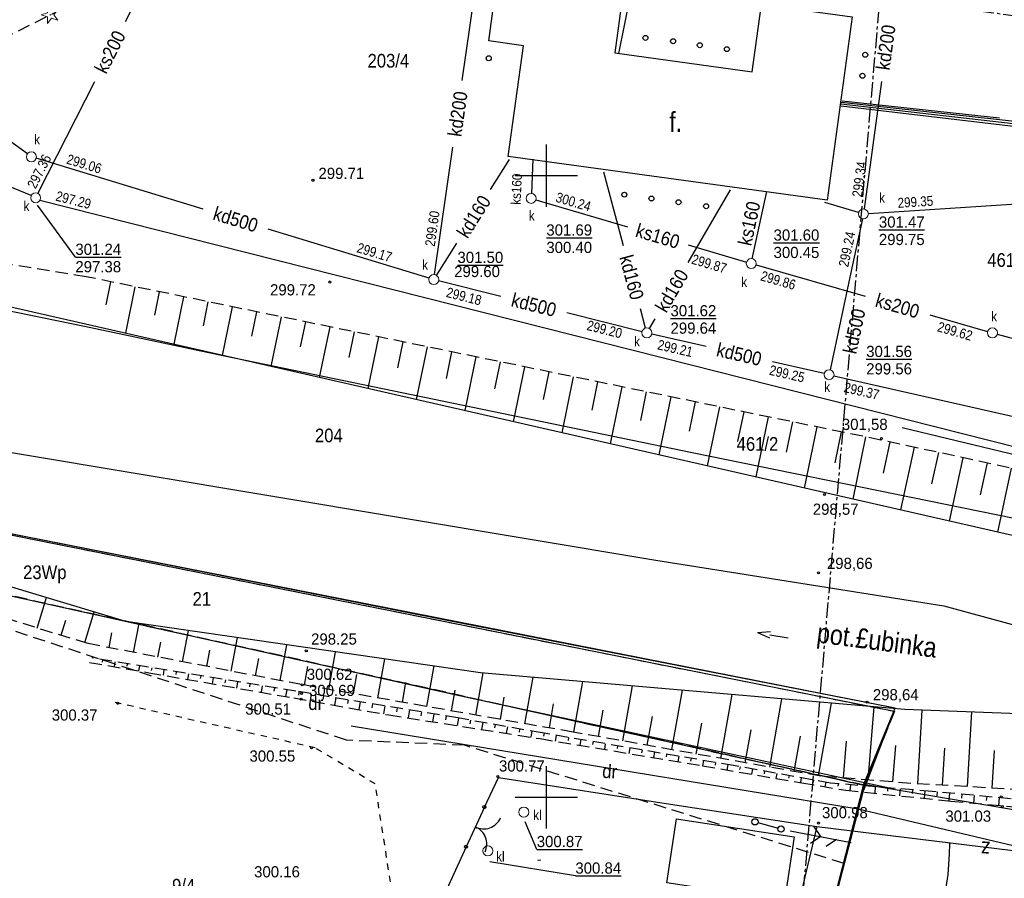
# Model space of a CAD drawing. Extents: x 4615668 to 9294084, y 5331114 to 10688993.
# Tile 148 of 181: x 4655853 to 4655932, y 5335707 to 5335776. Entities that reach past the tile are written whole.
import ezdxf
from ezdxf.enums import TextEntityAlignment as Align

# ---------------------------------------------------------------- set-up
doc = ezdxf.new("R2010")
doc.units = 0
doc.header["$MEASUREMENT"] = 0
for name, pattern in [('CENTER', [2, 1.25, -0.25, 0.25, -0.25]), ('DASHDOT', [25.4, 12.7, -6.35, 0, -6.35]), ('DROGA', [1, 0.5, -0.5]), ('GEN7', [13.75, 9.75, -1.5, 1, -1.5]), ('KONTUR', [1.5, 1, -0.5]), ('SKARPA1', [1.5, 1, -0.5]), ('UZYTEK', [1.5, 1, -0.5])]:
    doc.linetypes.add(name, pattern=pattern)
for name, color, linetype in [('1', 7, 'Continuous'), ('10', 7, 'Continuous'), ('11', 7, 'Continuous'), ('12', 7, 'Continuous'), ('15', 7, 'Continuous'), ('17', 7, 'Continuous'), ('18', 7, 'Continuous'), ('2', 7, 'Continuous'), ('22', 7, 'Continuous'), ('24', 7, 'Continuous'), ('25', 7, 'Continuous'), ('27', 7, 'Continuous'), ('28', 7, 'Continuous'), ('29', 7, 'Continuous'), ('38', 7, 'Continuous'), ('45', 7, 'Continuous'), ('47', 7, 'Continuous'), ('49', 7, 'Continuous'), ('5', 7, 'Continuous'), ('50', 7, 'Continuous'), ('51', 7, 'Continuous'), ('52', 7, 'Continuous'), ('56', 7, 'Continuous'), ('58', 7, 'Continuous'), ('60', 7, 'Continuous'), ('7', 4, 'GEN7'), ('8', 7, 'Continuous'), ('9', 7, 'Continuous'), ('SZZPZ_922', 7, 'Continuous'), ('UKKPA_506', 7, 'Continuous')]:
    doc.layers.add(name, color=color, linetype=linetype)
doc.styles.add('txt', font='TXT', dxfattribs={"height": 0.2})

# ---------------------------------------------------------------- blocks, each defined once
blk = doc.blocks.new('STS')
at = {"layer": '45', "color": 219, "linetype": 'Continuous'}
for p, q in [((1.5, 0), (0, 0)), ((2.5, 0), (1.5, 0.25)), ((2.5, 0), (1.5, -0.25))]:
    blk.add_line(p, q, dxfattribs=at)
blk = doc.blocks.new('Z')
at = {"layer": '60', "color": 11, "linetype": 'Continuous', "style": 'txt', "width": 0.88}
blk.add_text('z', height=1.25, rotation=0.00006, dxfattribs=at).set_placement((-0.01, 0.187), align=Align.MIDDLE)
blk = doc.blocks.new('BR')
at = {"layer": '38', "color": 97, "linetype": 'Continuous'}
for centre, start, end in [((-1.499, 0.053), 357.959, 90.56156), ((1.495, 0.058), 89.62231, 182.22487)]:
    blk.add_arc(centre, 1.5, start, end, dxfattribs=at)
blk = doc.blocks.new('KL')
at = {"layer": 'UKKPA_506', "color": 7, "linetype": 'Continuous', "lineweight": 13}
blk.add_circle((0, 0), 0.4, dxfattribs=at)
blk = doc.blocks.new('MSZ')
at = {"layer": '22', "color": 7, "linetype": 'Continuous'}
blk.add_circle((0, 0), 0.25, dxfattribs=at)
blk = doc.blocks.new('SEN')
at = {"layer": '22', "color": 1, "linetype": 'Continuous'}
for p, q in [((0.75, 0), (5.75, 0)), ((3.25, 0), (2.543, 0.707)), ((3.25, 0), (2.543, -0.707))]:
    blk.add_line(p, q, dxfattribs=at)
blk = doc.blocks.new('PLT')
at = {"layer": '24', "color": 40, "linetype": 'Continuous'}
for p, q in [((0.75, 0), (5.75, 0)), ((3.25, 0), (2.543, 0.707)), ((4.543, 0), (3.836, -0.707))]:
    blk.add_line(p, q, dxfattribs=at)
blk = doc.blocks.new('DR')
at = {"layer": '18', "color": 6, "linetype": 'Continuous', "style": 'txt', "width": 0.909091}
blk.add_text('dr', height=1.1, rotation=0.00014, dxfattribs=at).set_placement((0, -0.001), align=Align.MIDDLE)
blk = doc.blocks.new('DI')
at = {"layer": 'SZZPZ_922', "color": 7, "linetype": 'Continuous', "lineweight": 13}
for p, q in [((-0.736, -0.001), (-0.227, 0.164)), ((-0.227, 0.699), (0.087, 0.267)), ((-0.227, 0.164), (-0.227, 0.699)), ((0.087, 0.267), (0.595, 0.431)), ((0.595, 0.431), (0.281, -0.001)), ((-0.227, -0.166), (-0.736, -0.001)), ((-0.227, -0.702), (-0.227, -0.166)), ((0.087, -0.268), (-0.227, -0.702)), ((0.595, -0.434), (0.087, -0.268)), ((0.281, -0.001), (0.595, -0.434))]:
    blk.add_line(p, q, dxfattribs=at)
blk.add_circle((0, 0), 0.0203, dxfattribs=at)
blk = doc.blocks.new('WYS')
at = {"layer": '52', "color": 67, "linetype": 'Continuous'}
blk.add_circle((0, 0), 0.08, dxfattribs=at)

msp = doc.modelspace()

# ---------------------------------------------------------------- linework, layer by layer
at = {"layer": '1', "color": 2, "linetype": 'Continuous'}
msp.add_lwpolyline([(4655898.546, 5335672.021), (4655912.556, 5335693.126), (4655917.047, 5335700.565), (4655920.387, 5335713.345), (4655923.027, 5335720.205), (4655850.892, 5335734.396), (4655850.397, 5335734.435), (4655814.698, 5335747.014)], dxfattribs=at)
at = {"layer": '11', "color": 132, "linetype": 'Continuous'}
for points in [[(4655917.547, 5335761.045), (4655891.901, 5335764.569), (4655893.124, 5335773.476), (4655890.331, 5335773.86), (4655890.936, 5335778.263), (4655893.731, 5335777.879), (4655893.921, 5335779.265), (4655901.203, 5335778.264), (4655900.464, 5335772.888), (4655911.516, 5335771.37), (4655912.261, 5335776.792), (4655919.572, 5335775.787)], [(4655905.432, 5335711.282), (4655914.909, 5335709.837), (4655914.126, 5335704.704), (4655904.649, 5335706.149)]]:
    msp.add_lwpolyline(points, close=True, dxfattribs=at)
at = {"layer": '15', "color": 62, "linetype": 'Continuous'}
for centre in [(4655902.937, 5335774.105), (4655905.157, 5335773.835), (4655907.307, 5335773.515), (4655909.487, 5335773.195), (4655890.327, 5335772.465), (4655920.617, 5335772.745), (4655920.387, 5335771.055), (4655901.237, 5335761.495), (4655903.417, 5335761.185), (4655905.597, 5335760.885), (4655907.817, 5335760.565)]:
    msp.add_circle(centre, 0.2, dxfattribs=at)
at = {"layer": '17', "color": 97, "linetype": 'DROGA'}
msp.add_lwpolyline([(4655882.42, 5335706.217), (4655881.195, 5335714.103), (4655876.37, 5335717.002), (4655860.025, 5335720.708)], dxfattribs=at)
at = {"layer": '2', "color": 5, "linetype": 'Continuous'}
for p, q in [((4655850.397, 5335734.435), (4655922.967, 5335719.945)), ((4655849.681, 5335729.73), (4655920.556, 5335713.991)), ((4655920.556, 5335713.991), (4655922.967, 5335719.945)), ((4655920.556, 5335713.991), (4655920.387, 5335713.345)), ((4655920.387, 5335713.345), (4655917.047, 5335700.565))]:
    msp.add_line(p, q, dxfattribs=at)
at = {"layer": '2', "color": 7, "linetype": 'Continuous'}
for points in [[(4655809.983, 5335754.341), (4655817.977, 5335760.174), (4655831.71, 5335756.819), (4655842.955, 5335754.103), (4655850.049, 5335752.49), (4655857.802, 5335750.913), (4655869.076, 5335748.522), (4655881.007, 5335746.067), (4655906.698, 5335740.766), (4655944.821, 5335732.982), (4655969.708, 5335728.079), (4655988.283, 5335724.453), (4655992.689, 5335745.024), (4655995.549, 5335763.608), (4655999.15, 5335786.56), (4656003.358, 5335812.99), (4656002.966, 5335817.794)], [(4655793.965, 5335759.642), (4655803.621, 5335756.636), (4655809.983, 5335754.341), (4655832.174, 5335747.143), (4655851.941, 5335740.761), (4655903.778, 5335732.11), (4655926.925, 5335728.413), (4655948.026, 5335722.7), (4655960.475, 5335719.633), (4655968.022, 5335717.688), (4655985.697, 5335713.683), (4656018.501, 5335707.571), (4656028.25, 5335704.809), (4656044.602, 5335699.158)], [(4655920.508, 5335714.096), (4655923.027, 5335720.205), (4655886.855, 5335727.26), (4655850.892, 5335734.396), (4655831.576, 5335741.113), (4655814.698, 5335747.014), (4655793.993, 5335754.165)], [(4655922.558, 5335713.748), (4655888.073, 5335721.159), (4655861.135, 5335727.165), (4655830.026, 5335736.532), (4655803.503, 5335747.38), (4655792.865, 5335750.402)], [(4656000.314, 5335675.909), (4655994.078, 5335679.893), (4656004.568, 5335690.03), (4656003.537, 5335691.016), (4656002.371, 5335691.644), (4655957.243, 5335703.266), (4655920.051, 5335712.061), (4655879.27, 5335718.76)], [(4655959.985, 5335707.422), (4655941.252, 5335679.032), (4655937.78, 5335677.085), (4655929.617, 5335682.494), (4655925.151, 5335685.167), (4655912.556, 5335693.126), (4655917.047, 5335700.565), (4655920.508, 5335714.096), (4655945.68, 5335709.823), (4655959.985, 5335707.422)]]:
    msp.add_lwpolyline(points, dxfattribs=at)
at = {"layer": '22', "color": 7, "linetype": 'DASHDOT'}
msp.add_line((4655911.982, 5335710.99), (4655913.603, 5335710.55), dxfattribs=at)
at = {"layer": '25', "color": 165, "linetype": 'Continuous'}
msp.add_line((4655900.787, 5335772.855), (4655901.768, 5335777.626), dxfattribs=at)
at = {"layer": '27', "color": 17, "linetype": 'Continuous'}
for p, q in [((4655888.194, 5335770.675), (4655889.69, 5335781.149)), ((4655853.214, 5335764.771), (4655842.267, 5335772.745)), ((4655858.615, 5335770.567), (4655854.053, 5335761.601)), ((4655921.924, 5335770.59), (4655920.521, 5335760.341)), ((4655885.964, 5335755.061), (4655887.427, 5335765.304)), ((4655867.355, 5335760.322), (4655853.92, 5335764.418)), ((4655890.468, 5335761.9), (4655891.997, 5335764.325)), ((4655893.887, 5335764.345), (4655893.756, 5335761.595)), ((4655901.169, 5335757.388), (4655899.587, 5335763.295)), ((4655906.36, 5335756.049), (4655909.767, 5335761.885)), ((4655911.532, 5335756.346), (4655912.707, 5335761.755)), ((4655894.121, 5335761.082), (4655901.485, 5335758.903)), ((4655920.084, 5335760.059), (4655917.377, 5335760.865)), ((4655920.866, 5335759.971), (4655938.675, 5335761.127)), ((4655920.384, 5335759.554), (4655919.461, 5335755.23)), ((4655885.524, 5335754.782), (4655872.592, 5335758.725)), ((4655886.12, 5335755.003), (4655887.748, 5335757.585)), ((4655906.375, 5335757.456), (4655911.063, 5335756.069)), ((4655911.831, 5335755.844), (4655920.609, 5335753.32)), ((4655919.461, 5335755.23), (4655917.791, 5335747.406)), ((4655891.307, 5335753.313), (4655886.295, 5335754.568)), ((4655902.659, 5335750.472), (4655896.618, 5335751.984)), ((4655902.943, 5335750.761), (4655902.527, 5335752.316)), ((4655925.823, 5335751.82), (4655930.463, 5335750.486)), ((4655903.249, 5335750.72), (4655903.713, 5335751.515)), ((4655907.809, 5335749.284), (4655903.437, 5335750.286)), ((4655931.233, 5335750.272), (4655937.525, 5335748.589)), ((4655917.317, 5335747.104), (4655913.145, 5335748.061)), ((4655918.097, 5335746.926), (4655934.32, 5335743.237))]:
    msp.add_line(p, q, dxfattribs=at)
for points in [[(4655872.28, 5335796.941), (4655866.926, 5335786.904), (4655861.074, 5335775.402)], [(4655853.519, 5335761.417), (4655826.747, 5335772.448), (4655818.779, 5335775.751)], [(4655952.719, 5335736.101), (4655937.229, 5335740.028), (4655904.285, 5335748.383), (4655854.215, 5335761.025)]]:
    msp.add_lwpolyline(points, dxfattribs=at)
at = {"layer": '29', "color": 6, "linetype": 'Continuous'}
for points in [[(4655918.677, 5335768.795), (4655957.617, 5335764.335), (4655959.617, 5335780.135), (4655965.497, 5335781.405)], [(4655965.437, 5335781.165), (4655959.897, 5335779.915), (4655957.977, 5335763.975), (4655918.687, 5335768.605)]]:
    msp.add_lwpolyline(points, dxfattribs=at)
at = {"layer": '38', "color": 97, "linetype": 'Continuous'}
for p, q in [((4655889.977, 5335712.244), (4655888.506, 5335709.048)), ((4655916.725, 5335710.668), (4655912.556, 5335693.126)), ((4655916.725, 5335710.668), (4655937.874, 5335708.094)), ((4655888.506, 5335709.048), (4655886.669, 5335705.003))]:
    msp.add_line(p, q, dxfattribs=at)
for points in [[(4656066.215, 5335741.259), (4656067.154, 5335738.655), (4656060.411, 5335728.791), (4656041.889, 5335725.716), (4656037.365, 5335725.759), (4656030.068, 5335726.698), (4656029.811, 5335723.624), (4655956.014, 5335734.927), (4655923.597, 5335742.734)], [(4655889.977, 5335712.244), (4655891.126, 5335714.611), (4655905.306, 5335712.41), (4655916.725, 5335710.668)]]:
    msp.add_lwpolyline(points, dxfattribs=at)
for centre in [(4655889.977, 5335712.244), (4655888.506, 5335709.048)]:
    msp.add_circle(centre, 0.125, dxfattribs=at)
at = {"layer": '45', "color": 219, "linetype": 'Continuous'}
for points in [[(4655995.642, 5335716.567), (4655991.304, 5335719.75), (4655978.38, 5335723.274), (4655954.704, 5335729.014), (4655817.977, 5335760.174)], [(4655981.669, 5335712.506), (4655981.851, 5335713.713), (4655973.081, 5335712.934), (4655957.031, 5335717.95), (4655951.229, 5335719.048), (4655923.79, 5335720.094), (4655889.677, 5335723.047), (4655861.135, 5335727.165), (4655830.026, 5335736.532), (4655803.503, 5335747.38), (4655792.865, 5335750.402)]]:
    msp.add_lwpolyline(points, dxfattribs=at)
at = {"layer": '49', "color": 172, "linetype": 'Continuous'}
for p, q in [((4655939.629, 5335766.602), (4655918.707, 5335768.915)), ((4655918.757, 5335769.035), (4655931.411, 5335767.675))]:
    msp.add_line(p, q, dxfattribs=at)
at = {"layer": '50', "color": 216, "linetype": 'Continuous'}
msp.add_lwpolyline([(4655927.391, 5335709.323), (4655927.361, 5335708.456), (4655927.257, 5335706.808), (4655926.976, 5335704.875)], dxfattribs=at)
at = {"layer": '51', "color": 3, "linetype": 'SKARPA1'}
msp.add_line((4655857.95, 5335754.894), (4655818.13, 5335761.27), dxfattribs=at)
at = {"layer": '51', "color": 3, "linetype": 'Continuous'}
for p, q in [((4655859.903, 5335754.493), (4655859.523, 5335752.642)), ((4655861.863, 5335754.09), (4655861.094, 5335750.348)), ((4655863.822, 5335753.688), (4655863.433, 5335751.795)), ((4655865.781, 5335753.285), (4655864.995, 5335749.459)), ((4655867.74, 5335752.883), (4655867.342, 5335750.949)), ((4655869.699, 5335752.48), (4655868.896, 5335748.57)), ((4655871.658, 5335752.078), (4655871.252, 5335750.102)), ((4655873.617, 5335751.675), (4655872.796, 5335747.681)), ((4655875.576, 5335751.273), (4655875.162, 5335749.255)), ((4655877.535, 5335750.871), (4655876.697, 5335746.792)), ((4655879.494, 5335750.468), (4655879.071, 5335748.408)), ((4655881.453, 5335750.066), (4655880.598, 5335745.903)), ((4655883.413, 5335749.663), (4655882.981, 5335747.561)), ((4655885.372, 5335749.261), (4655884.499, 5335745.014)), ((4655887.331, 5335748.858), (4655886.89, 5335746.714)), ((4655889.29, 5335748.456), (4655888.4, 5335744.125)), ((4655891.249, 5335748.053), (4655890.8, 5335745.867)), ((4655893.208, 5335747.651), (4655892.301, 5335743.236)), ((4655895.167, 5335747.248), (4655894.709, 5335745.02)), ((4655897.126, 5335746.846), (4655896.202, 5335742.347)), ((4655899.085, 5335746.443), (4655898.619, 5335744.173)), ((4655901.044, 5335746.041), (4655900.103, 5335741.458)), ((4655903.003, 5335745.639), (4655902.528, 5335743.326)), ((4655904.963, 5335745.236), (4655904.004, 5335740.569)), ((4655906.922, 5335744.834), (4655906.438, 5335742.479)), ((4655908.881, 5335744.431), (4655907.905, 5335739.68)), ((4655910.84, 5335744.029), (4655910.347, 5335741.632)), ((4655912.799, 5335743.626), (4655911.805, 5335738.791)), ((4655914.758, 5335743.224), (4655914.257, 5335740.785)), ((4655916.717, 5335742.821), (4655915.706, 5335737.902)), ((4655918.676, 5335742.419), (4655918.166, 5335739.938)), ((4655920.635, 5335742.016), (4655919.607, 5335737.013)), ((4655922.593, 5335741.607), (4655922.05, 5335739.093)), ((4655924.548, 5335741.184), (4655923.457, 5335736.135)), ((4655926.503, 5335740.762), (4655925.955, 5335738.226)), ((4655928.457, 5335740.339), (4655927.357, 5335735.246)), ((4655930.412, 5335739.917), (4655929.86, 5335737.359)), ((4655932.367, 5335739.495), (4655931.257, 5335734.358)), ((4655854.011, 5335726.642), (4655854.761, 5335729.084)), ((4655855.923, 5335726.055), (4655856.299, 5335727.281)), ((4655857.835, 5335725.468), (4655858.591, 5335727.931)), ((4655861.756, 5335724.685), (4655862.202, 5335727.011)), ((4655865.684, 5335723.931), (4655866.166, 5335726.439)), ((4655859.792, 5335725.062), (4655860.019, 5335726.247)), ((4655869.612, 5335723.176), (4655870.129, 5335725.867)), ((4655863.72, 5335724.308), (4655863.952, 5335725.516)), ((4655867.648, 5335723.553), (4655867.898, 5335724.853)), ((4655873.54, 5335722.422), (4655874.092, 5335725.296)), ((4655859.267, 5335724.088), (4655859.236, 5335723.897)), ((4655871.576, 5335722.799), (4655871.843, 5335724.19)), ((4655877.475, 5335721.705), (4655878.005, 5335724.731)), ((4655881.416, 5335721.015), (4655881.966, 5335724.16)), ((4655860.254, 5335723.928), (4655860.191, 5335723.534)), ((4655861.242, 5335723.767), (4655861.209, 5335723.565)), ((4655862.229, 5335723.607), (4655862.161, 5335723.191)), ((4655863.216, 5335723.447), (4655863.181, 5335723.233)), ((4655864.203, 5335723.286), (4655864.131, 5335722.847)), ((4655875.505, 5335722.049), (4655875.765, 5335723.533)), ((4655885.356, 5335720.326), (4655885.927, 5335723.588)), ((4655865.19, 5335723.126), (4655865.153, 5335722.901)), ((4655866.177, 5335722.966), (4655866.102, 5335722.503)), ((4655867.164, 5335722.805), (4655867.125, 5335722.568)), ((4655868.151, 5335722.645), (4655868.072, 5335722.16)), ((4655869.138, 5335722.485), (4655869.098, 5335722.236)), ((4655879.445, 5335721.36), (4655879.715, 5335722.903)), ((4655889.296, 5335719.636), (4655889.889, 5335723.029)), ((4655893.236, 5335718.947), (4655893.89, 5335722.682)), ((4655870.125, 5335722.324), (4655870.043, 5335721.816)), ((4655871.112, 5335722.164), (4655871.07, 5335721.904)), ((4655872.099, 5335722.004), (4655872.013, 5335721.472)), ((4655873.086, 5335721.843), (4655873.042, 5335721.572)), ((4655874.073, 5335721.683), (4655873.983, 5335721.129)), ((4655883.386, 5335720.67), (4655883.666, 5335722.272)), ((4655887.326, 5335719.981), (4655887.616, 5335721.642)), ((4655897.176, 5335718.257), (4655897.9, 5335722.335)), ((4655901.114, 5335717.557), (4655901.902, 5335721.989)), ((4655905.053, 5335716.858), (4655905.903, 5335721.642)), ((4655875.06, 5335721.522), (4655875.013, 5335721.239)), ((4655876.047, 5335721.359), (4655875.951, 5335720.78)), ((4655877.033, 5335721.196), (4655876.985, 5335720.9)), ((4655878.02, 5335721.032), (4655877.92, 5335720.429)), ((4655879.007, 5335720.869), (4655878.956, 5335720.562)), ((4655891.266, 5335719.291), (4655891.578, 5335721.073)), ((4655908.991, 5335716.158), (4655909.904, 5335721.296)), ((4655912.929, 5335715.459), (4655913.905, 5335720.95)), ((4655879.993, 5335720.706), (4655879.889, 5335720.078)), ((4655880.98, 5335720.543), (4655880.927, 5335720.223)), ((4655881.966, 5335720.379), (4655881.859, 5335719.727)), ((4655882.953, 5335720.216), (4655882.899, 5335719.89)), ((4655883.94, 5335720.053), (4655883.833, 5335719.409)), ((4655895.206, 5335718.602), (4655895.548, 5335720.556)), ((4655916.868, 5335714.759), (4655917.906, 5335720.603)), ((4655920.853, 5335714.424), (4655921.324, 5335720.307)), ((4655924.841, 5335714.117), (4655925.187, 5335720.041)), ((4655884.926, 5335719.89), (4655884.874, 5335719.572)), ((4655885.913, 5335719.726), (4655885.809, 5335719.1)), ((4655886.899, 5335719.563), (4655886.848, 5335719.254)), ((4655887.886, 5335719.399), (4655887.778, 5335718.791)), ((4655899.145, 5335717.907), (4655899.523, 5335720.035)), ((4655903.084, 5335717.208), (4655903.493, 5335719.512)), ((4655928.834, 5335713.884), (4655929.185, 5335719.888)), ((4655888.87, 5335719.224), (4655888.818, 5335718.93)), ((4655889.855, 5335719.049), (4655889.754, 5335718.482)), ((4655890.84, 5335718.874), (4655890.791, 5335718.601)), ((4655891.824, 5335718.699), (4655891.73, 5335718.172)), ((4655892.809, 5335718.524), (4655892.764, 5335718.271)), ((4655907.022, 5335716.508), (4655907.463, 5335718.989)), ((4655910.96, 5335715.808), (4655911.432, 5335718.466)), ((4655893.793, 5335718.349), (4655893.707, 5335717.863)), ((4655894.778, 5335718.175), (4655894.738, 5335717.94)), ((4655895.764, 5335718.008), (4655895.684, 5335717.54)), ((4655896.75, 5335717.84), (4655896.71, 5335717.607)), ((4655897.735, 5335717.672), (4655897.657, 5335717.21)), ((4655914.899, 5335715.109), (4655915.402, 5335717.943)), ((4655898.721, 5335717.504), (4655898.682, 5335717.274)), ((4655899.707, 5335717.336), (4655899.629, 5335716.88)), ((4655900.693, 5335717.168), (4655900.654, 5335716.942)), ((4655901.679, 5335717), (4655901.602, 5335716.55)), ((4655918.859, 5335714.584), (4655919.095, 5335717.532)), ((4655922.847, 5335714.264), (4655923.082, 5335717.2)), ((4655926.838, 5335714), (4655927.012, 5335716.982)), ((4655902.664, 5335716.832), (4655902.626, 5335716.609)), ((4655903.65, 5335716.665), (4655903.575, 5335716.22)), ((4655904.636, 5335716.497), (4655904.598, 5335716.276)), ((4655905.622, 5335716.329), (4655905.547, 5335715.89)), ((4655906.608, 5335716.161), (4655906.571, 5335715.943)), ((4655930.831, 5335713.767), (4655931.007, 5335716.79)), ((4655907.594, 5335715.993), (4655907.52, 5335715.56)), ((4655908.579, 5335715.825), (4655908.542, 5335715.608)), ((4655909.565, 5335715.657), (4655909.491, 5335715.221)), ((4655910.55, 5335715.484), (4655910.511, 5335715.268)), ((4655911.534, 5335715.307), (4655911.458, 5335714.884)), ((4655912.518, 5335715.129), (4655912.481, 5335714.922)), ((4655913.502, 5335714.952), (4655913.429, 5335714.545)), ((4655914.486, 5335714.774), (4655914.451, 5335714.575)), ((4655915.471, 5335714.596), (4655915.4, 5335714.207)), ((4655916.455, 5335714.419), (4655916.42, 5335714.229)), ((4655917.439, 5335714.241), (4655917.372, 5335713.873)), ((4655918.43, 5335714.121), (4655918.413, 5335713.911)), ((4655919.427, 5335714.038), (4655919.387, 5335713.555)), ((4655920.424, 5335713.955), (4655920.403, 5335713.704)), ((4655921.42, 5335713.872), (4655921.377, 5335713.352)), ((4655922.417, 5335713.789), (4655922.394, 5335713.52)), ((4655923.413, 5335713.706), (4655923.367, 5335713.148)), ((4655924.41, 5335713.623), (4655924.386, 5335713.335)), ((4655925.406, 5335713.54), (4655925.357, 5335712.944)), ((4655926.403, 5335713.454), (4655926.374, 5335713.149)), ((4655927.398, 5335713.362), (4655927.341, 5335712.741)), ((4655928.394, 5335713.271), (4655928.366, 5335712.96)), ((4655929.39, 5335713.179), (4655929.333, 5335712.559)), ((4655930.386, 5335713.087), (4655930.357, 5335712.778)), ((4655931.382, 5335712.995), (4655931.325, 5335712.378))]:
    msp.add_line(p, q, dxfattribs=at)
at = {"layer": '51', "color": 3, "linetype": 'SKARPA1'}
for points in [[(4655802.319, 5335757.041), (4655803.391, 5335757.441), (4655808.323, 5335759.024), (4655813.601, 5335759.528), (4655828.303, 5335764), (4655836.139, 5335767.184), (4655844.436, 5335770.667), (4655855.444, 5335776.138)], [(4656010.316, 5335718.264), (4656008.067, 5335719.745), (4655989.024, 5335726.14), (4655960.053, 5335733.512), (4655921.883, 5335741.76), (4655857.95, 5335754.894)], [(4655969.445, 5335709.93), (4655961.521, 5335712.311), (4655943.759, 5335713.013), (4655924.288, 5335714.149), (4655917.031, 5335714.73), (4655897.114, 5335718.268), (4655875.256, 5335722.093), (4655858.102, 5335725.386), (4655853.82, 5335726.701), (4655846.435, 5335729.013), (4655838.555, 5335731.466), (4655829.171, 5335734.676), (4655811.171, 5335742.219), (4655803.826, 5335745.313), (4655791.708, 5335748.104)], [(4655969.445, 5335709.93), (4655960.629, 5335710.987), (4655948.536, 5335711.602), (4655944.02, 5335711.837), (4655939.394, 5335712.277), (4655932.309, 5335712.91), (4655926, 5335713.491), (4655917.823, 5335714.172), (4655910.025, 5335715.579), (4655894.634, 5335718.2), (4655887.849, 5335719.406), (4655874.813, 5335721.563), (4655858.388, 5335724.231)], [(4655858.205, 5335723.881), (4655862.972, 5335723.049), (4655874.647, 5335721.013), (4655882.287, 5335719.651), (4655894.466, 5335717.744), (4655907.517, 5335715.56), (4655915.521, 5335714.186), (4655919.056, 5335713.589), (4655927.501, 5335712.725), (4655936.867, 5335711.876), (4655946.454, 5335710.967), (4655960.745, 5335709.615), (4655965.778, 5335709.78), (4655969.445, 5335709.93)]]:
    msp.add_lwpolyline(points, dxfattribs=at)
at = {"layer": '56', "color": 17, "linetype": 'Continuous'}
for p, q in [((4655857.074, 5335756.471), (4655854.017, 5335760.646)), ((4655894.19, 5335708.841), (4655893.247, 5335711.062)), ((4655897.298, 5335706.707), (4655890.406, 5335707.846))]:
    msp.add_line(p, q, dxfattribs=at)
at = {"layer": '58', "color": 1, "linetype": 'CENTER'}
msp.add_lwpolyline([(4655914.462, 5335691.584), (4655921.799, 5335777.288), (4656036.6, 5335762.54), (4656091.085, 5335838.33), (4656087.414, 5335867.176), (4656022.685, 5335883.426), (4656035.386, 5335914.616), (4656169.362, 5335874.669), (4656160.282, 5335778.355), (4656093.774, 5335647.606), (4656033.626, 5335672.476)], dxfattribs=at)
at = {"layer": '60', "color": 7, "linetype": 'Continuous'}
for p, q in [((4655894.967, 5335760.525), (4655894.967, 5335765.525)), ((4655892.467, 5335763.025), (4655897.467, 5335763.025)), ((4655894.967, 5335710.525), (4655894.967, 5335715.525)), ((4655892.467, 5335713.025), (4655897.467, 5335713.025))]:
    msp.add_line(p, q, dxfattribs=at)
at = {"layer": '7', "color": 245, "linetype": 'KONTUR'}
for p, q in [((4655850.397, 5335734.435), (4655922.967, 5335719.945)), ((4655849.681, 5335729.73), (4655920.556, 5335713.991)), ((4655920.556, 5335713.991), (4655849.681, 5335729.73)), ((4655922.967, 5335719.945), (4655920.556, 5335713.991)), ((4655920.556, 5335713.991), (4655920.387, 5335713.345)), ((4655920.387, 5335713.345), (4655917.047, 5335700.565))]:
    msp.add_line(p, q, dxfattribs=at)
at = {"layer": '9', "color": 3, "linetype": 'UZYTEK'}
for p, q in [((4655878.875, 5335717.625), (4655840.238, 5335730.307)), ((4655849.681, 5335729.73), (4655920.556, 5335713.991)), ((4655888.384, 5335717.21), (4655878.875, 5335717.625)), ((4655918.914, 5335707.709), (4655888.384, 5335717.21)), ((4655920.556, 5335713.991), (4655920.387, 5335713.345)), ((4655920.387, 5335713.345), (4655918.914, 5335707.709))]:
    msp.add_line(p, q, dxfattribs=at)

# ---------------------------------------------------------------- block references
at = {"layer": '18', "color": 6, "linetype": 'Continuous', "xscale": 1.000000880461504, "yscale": 1.000000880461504, "rotation": 356.3225105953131}
msp.add_blockref('DR', (4655900.064, 5335715.131), dxfattribs=at)
at = {"layer": '22', "color": 7, "linetype": 'Continuous'}
for p in [(4655911.741, 5335711.055), (4655913.845, 5335710.484)]:
    msp.add_blockref('MSZ', p, dxfattribs=at)
at = {"layer": '22', "color": 1, "linetype": 'Continuous', "xscale": 1.000002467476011, "yscale": 1.000002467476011, "rotation": 349.1478078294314}
msp.add_blockref('SEN', (4655913.845, 5335710.484), dxfattribs=at)
at = {"layer": '24', "color": 40, "linetype": 'Continuous', "xscale": 1.000002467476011, "yscale": 1.000002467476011, "rotation": 349.1478078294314}
msp.add_blockref('PLT', (4655913.845, 5335710.484), dxfattribs=at)
at = {"layer": '28', "color": 17, "linetype": 'Continuous'}
for p in [(4655853.537, 5335764.535), (4655853.878, 5335761.241), (4655893.737, 5335761.195), (4655920.467, 5335759.945), (4655911.447, 5335755.955), (4655885.907, 5335754.665), (4655903.047, 5335750.375), (4655930.847, 5335750.375), (4655917.707, 5335747.015), (4655893.151, 5335711.834), (4655890.259, 5335708.718)]:
    msp.add_blockref('KL', p, dxfattribs=at)
at = {"layer": '38', "color": 97, "linetype": 'Continuous', "xscale": 0.999998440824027, "yscale": 0.999998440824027, "rotation": 245.2999936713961}
msp.add_blockref('BR', (4655889.241, 5335710.646), dxfattribs=at)
at = {"layer": '45', "color": 219, "linetype": 'Continuous', "xscale": 1.000001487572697, "yscale": 1.000001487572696, "rotation": 170.6611065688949}
msp.add_blockref('STS', (4655914.424, 5335725.863), dxfattribs=at)
at = {"layer": '47', "color": 3, "linetype": 'Continuous'}
msp.add_blockref('DI', (4655855.062, 5335775.953), dxfattribs=at)
at = {"layer": '52', "color": 67, "linetype": 'Continuous'}
for p in [(4655876.188, 5335762.647), (4655877.535, 5335754.469), (4655921.923, 5335741.888), (4655917.335, 5335737.372), (4655916.851, 5335731.077), (4655875.653, 5335724.816), (4655875.324, 5335722.065), (4655875.247, 5335720.919), (4655875.272, 5335721.387), (4655860.5, 5335720.585), (4655920.758, 5335720.669), (4655876.071, 5335717.015), (4655891.052, 5335714.704), (4655931.559, 5335713.07), (4655931.647, 5335712.278), (4655916.857, 5335710.958)]:
    msp.add_blockref('WYS', p, dxfattribs=at)
at = {"layer": '60', "color": 11, "linetype": 'Continuous', "xscale": 1.000001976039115, "yscale": 1.000001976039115, "rotation": 176.5935720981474}
msp.add_blockref('Z', (4655930.284, 5335709.032), dxfattribs=at)

# ---------------------------------------------------------------- texts
at = {"layer": '10', "color": 125, "linetype": 'Continuous', "style": 'txt', "width": 0.909091}
msp.add_text('dr', height=1.1, dxfattribs=at).set_placement((4655875.815, 5335720.047))
at = {"layer": '12', "color": 7, "linetype": 'Continuous', "style": 'txt', "width": 0.875}
msp.add_text('f.', height=1.6, dxfattribs=at).set_placement((4655905.363, 5335767.381), align=Align.MIDDLE)
at = {"layer": '27', "color": 17, "linetype": 'Continuous', "style": 'txt', "width": 0.909091}
for s, rotation, p in [('ks200', 63.03511, (4655859.844, 5335772.983)), ('kd200', 82.20103, (4655922.247, 5335773.339)), ('kd200', 81.8699, (4655887.809, 5335767.988)), ('kd160', 57.77124, (4655889.108, 5335759.743)), ('kd500', 343.04291, (4655869.974, 5335759.523)), ('ks160', 343.51767, (4655903.931, 5335758.179)), ('kd160', 284.99212, (4655901.848, 5335754.852)), ('kd160', 59.7219, (4655905.036, 5335753.781)), ('kd500', 345.94803, (4655893.963, 5335752.649)), ('ks200', 343.95324, (4655923.217, 5335752.57)), ('kd500', 77.95064, (4655919.704, 5335750.52)), ('kd500', 347.09104, (4655910.478, 5335748.673))]:
    msp.add_text(s, height=1.1, rotation=rotation, dxfattribs=at).set_placement(p, align=Align.MIDDLE)
for height, rotation, p in [(0.77, 87.27369, (4655892.942, 5335761.917)), (1.1, 77.74343, (4655911.816, 5335759.062))]:
    msp.add_text('ks160', height=height, rotation=rotation, dxfattribs=at).set_placement(p, align=Align.CENTER)
at = {"layer": '28', "color": 17, "linetype": 'Continuous', "style": 'txt', "width": 0.875}
for s, p in [('k', (4655853.76, 5335765.537)), ('k', (4655921.729, 5335760.844)), ('k', (4655852.907, 5335760.177)), ('k', (4655893.552, 5335759.411)), ('k', (4655884.975, 5335755.45)), ('k', (4655910.647, 5335754.069)), ('k', (4655930.75, 5335751.303)), ('k', (4655902.019, 5335749.286)), ('k', (4655917.323, 5335745.627)), ('kl', (4655893.911, 5335711.202)), ('kl', (4655890.93, 5335707.859))]:
    msp.add_text(s, height=0.8, dxfattribs=at).set_placement(p)
at = {"layer": '45', "color": 7, "linetype": 'Continuous', "style": 'txt', "width": 0.875}
msp.add_text('pot.%%163ubinka', height=1.6, rotation=352.61079, dxfattribs=at).set_placement((4655921.539, 5335725.463), align=Align.MIDDLE)
at = {"layer": '5', "color": 6, "linetype": 'Continuous', "style": 'txt', "width": 0.909091}
for s, p in [('203/4', (4655882.254, 5335772.286)), ('461/1', (4655932.11, 5335756.26)), ('204', (4655877.465, 5335742.13)), ('461/2', (4655911.948, 5335741.465)), ('21', (4655867.249, 5335728.99)), ('9/4', (4655865.782, 5335705.941))]:
    msp.add_text(s, height=1.1, dxfattribs=at).set_placement(p, align=Align.MIDDLE)
at = {"layer": '52', "color": 67, "linetype": 'Continuous', "style": 'txt'}
for s, p in [('299.71', (4655876.63, 5335762.757)), ('299.72', (4655872.734, 5335753.392)), ('301,58', (4655918.735, 5335742.572)), ('298,57', (4655916.396, 5335735.748)), ('298,66', (4655917.534, 5335731.39)), ('298.25', (4655876.038, 5335725.307)), ('300.62', (4655875.689, 5335722.473)), ('300.69', (4655875.872, 5335721.172)), ('298,64', (4655921.229, 5335720.826)), ('300.37', (4655855.174, 5335719.195)), ('300.51', (4655870.741, 5335719.674)), ('300.55', (4655871.082, 5335715.893)), ('300.77', (4655891.151, 5335715.1)), ('300.98', (4655917.137, 5335711.344)), ('301.03', (4655927.063, 5335711.064)), ('300.16', (4655871.456, 5335706.587))]:
    msp.add_text(s, height=0.9, dxfattribs=at).set_placement(p)
at = {"layer": '56', "color": 17, "linetype": 'Continuous', "style": 'txt', "width": 0.875}
for s, rotation, p in [('297.36', 63.03251, (4655853.872, 5335761.908)), ('299.06', 343.04483, (4655856.299, 5335764.006)), ('299.34', 82.20515, (4655920.344, 5335761.258)), ('297.29', 345.82975, (4655855.433, 5335761.027)), ('300.24', 343.51657, (4655895.655, 5335760.941)), ('299.35', 3.71392, (4655923.248, 5335760.426)), ('299.60', 81.87146, (4655885.98, 5335757.291)), ('299.24', 77.9505, (4655919.238, 5335755.622)), ('299.17', 343.0434, (4655879.651, 5335756.886)), ('299.87', 343.51853, (4655906.578, 5335755.959)), ('299.18', 345.94224, (4655886.85, 5335753.277))]:
    msp.add_text(s, height=0.8, rotation=rotation, dxfattribs=at).set_placement(p)
at = {"layer": '56', "color": 17, "linetype": 'Continuous', "style": 'txt'}
for s, p in [('%%U301.47', (4655921.714, 5335758.841)), ('%%U301.69', (4655894.961, 5335758.202)), ('%%U301.60', (4655913.242, 5335757.797)), ('%%U301.24', (4655857.074, 5335756.651)), ('%%U301.50', (4655887.812, 5335756)), ('%%U301.62', (4655904.951, 5335751.71)), ('%%U301.56', (4655920.694, 5335748.436)), ('%%U300.87', (4655894.19, 5335709.021)), ('%%U300.84', (4655897.298, 5335706.887))]:
    msp.add_text(s, height=0.9, dxfattribs=at).set_placement(p)
for s, p in [('299.75', (4655921.714, 5335758.341)), ('300.40', (4655894.961, 5335757.702)), ('300.45', (4655913.242, 5335757.297)), ('297.38', (4655857.074, 5335756.151)), ('299.60', (4655887.547, 5335755.766)), ('299.64', (4655904.951, 5335751.21)), ('299.56', (4655920.694, 5335747.936)), ('-', (4655894.19, 5335708.521))]:
    msp.add_text(s, height=0.9, dxfattribs=at).set_placement(p, align=Align.TOP_LEFT)
at = {"layer": '56', "color": 17, "linetype": 'Continuous', "style": 'txt', "width": 0.875}
for s, rotation, p in [('299.86', 343.9581, (4655912.352, 5335755.382)), ('299.20', 345.94814, (4655898.352, 5335751.399)), ('299.62', 343.96006, (4655926.572, 5335751.292)), ('299.21', 347.09155, (4655904.024, 5335749.843)), ('299.25', 347.08063, (4655913.017, 5335747.801)), ('299.37', 347.18917, (4655919.02, 5335746.408))]:
    msp.add_text(s, height=0.8, rotation=rotation, dxfattribs=at).set_placement(p, align=Align.TOP_LEFT)
at = {"layer": '8', "color": 59, "linetype": 'Continuous', "style": 'txt', "width": 0.909091}
msp.add_text('23Wp', height=1.1, dxfattribs=at).set_placement((4655852.869, 5335730.573))

doc.saveas('drawing.dxf')
